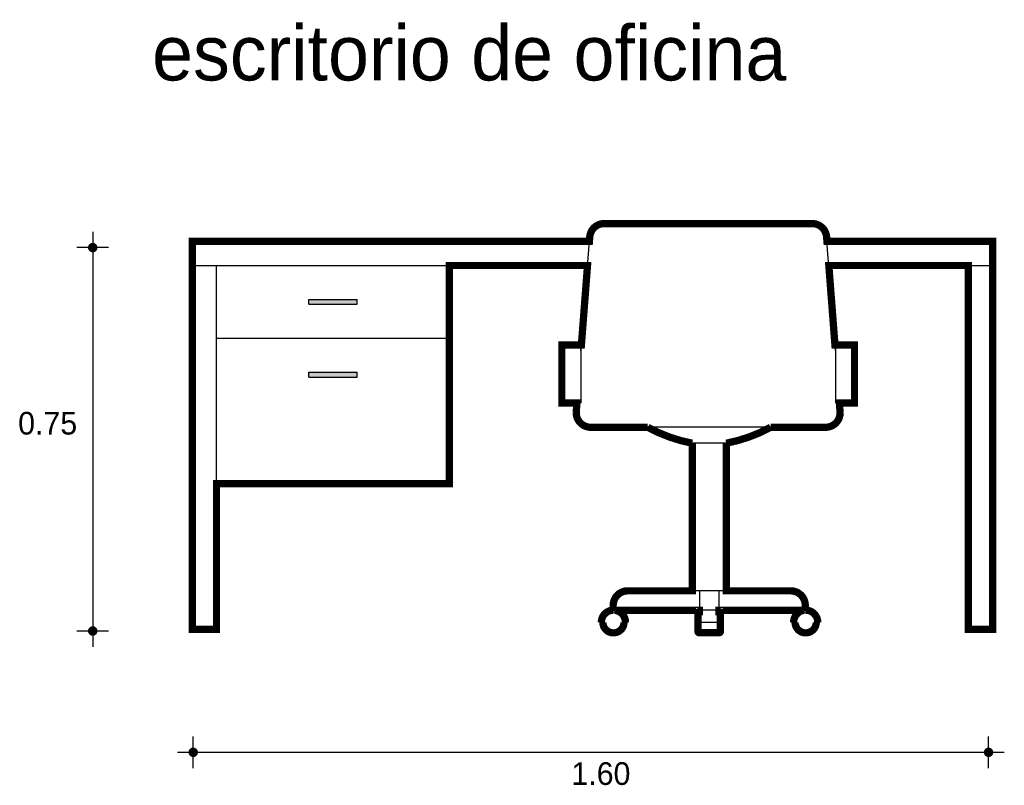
# Model space of a CAD drawing. Extents: x 6.05 to 8.08, y -2.75 to -1.17.
import ezdxf

# ---------------------------------------------------------------- set-up
doc = ezdxf.new("R2010")
doc.units = 0
doc.header["$MEASUREMENT"] = 0
for name, color, linetype in [('BORDE', 2, 'CONTINUOUS'), ('COTAS', 6, 'CONTINUOUS'), ('DIBUJO', 5, 'CONTINUOUS'), ('TEXTO', 4, 'CONTINUOUS')]:
    doc.layers.add(name, color=color, linetype=linetype)

msp = doc.modelspace()

# ---------------------------------------------------------------- linework, layer by layer
at = {"layer": 'BORDE', "const_width": 0.015}
msp.add_lwpolyline([(6.4063, -2.4287), (6.4063, -1.6287), (7.225, -1.6287), (7.2257, -1.6199, -0.391902), (7.2556, -1.5922), (7.6841, -1.5922, -0.391902), (7.714, -1.6199), (7.7147, -1.6287), (8.0563, -1.6287), (8.0563, -2.4287), (8.0063, -2.4287), (8.0063, -1.6787), (7.7186, -1.6787), (7.7312, -1.8427), (7.7715, -1.8427), (7.7715, -1.9619), (7.7403, -1.9619), (7.7419, -1.9822, -0.414214), (7.7119, -2.0122), (7.5987, -2.0122, -0.078851), (7.507, -2.0451), (7.507, -2.3494), (7.64, -2.3494, -0.414214), (7.67, -2.3794), (7.67, -2.3893, -0.422876), (7.6957, -2.4141), (7.6927, -2.4141, -1.004437), (7.649, -2.4141), (7.646, -2.4141, -0.382515), (7.6682, -2.3894), (7.492, -2.3894), (7.492, -2.3924), (7.493, -2.3924, -0.414214), (7.495, -2.3944), (7.495, -2.4336, -0.414214), (7.493, -2.4356), (7.451, -2.4356, -0.414214), (7.449, -2.4336), (7.449, -2.3944, -0.414214), (7.451, -2.3924), (7.452, -2.3924), (7.452, -2.3894), (7.2769, -2.3894, -0.385229), (7.2994, -2.4141), (7.2964, -2.4141, -1.004437), (7.2527, -2.4141), (7.2497, -2.4141, -0.407194), (7.274, -2.3893), (7.274, -2.3794, -0.414214), (7.304, -2.3494), (7.437, -2.3494), (7.437, -2.0451, -0.078851), (7.3454, -2.0122), (7.2278, -2.0122, -0.414214), (7.1978, -1.9822), (7.1993, -1.9619), (7.1682, -1.9619), (7.1682, -1.8427), (7.2085, -1.8427), (7.2211, -1.6787), (6.9363, -1.6787), (6.9363, -2.1287), (6.4563, -2.1287), (6.4563, -2.4287)], format="xyb", close=True, dxfattribs=at)
at = {"layer": 'COTAS'}
for p, q in [((6.2011, -1.6094), (6.2011, -2.4646)), ((6.2336, -1.6418), (6.1686, -1.6418)), ((6.2336, -2.4322), (6.1686, -2.4322)), ((6.4082, -2.7147), (6.4082, -2.6498)), ((8.0479, -2.7147), (8.0479, -2.6498)), ((6.3758, -2.6823), (8.0803, -2.6823))]:
    msp.add_line(p, q, dxfattribs=at)
at = {"layer": 'COTAS', "const_width": 0.00974}
for points in [[(6.1962, -1.6418, 1), (6.206, -1.6418, 1)], [(6.1962, -2.4322, 1), (6.206, -2.4322, 1)], [(6.4034, -2.6823, 1), (6.4131, -2.6823, 1)], [(8.043, -2.6823, 1), (8.0527, -2.6823, 1)]]:
    msp.add_lwpolyline(points, format="xyb", close=True, dxfattribs=at)
at = {"layer": 'DIBUJO'}
for p, q in [((7.2556, -1.5922), (7.6841, -1.5922)), ((7.2076, -1.8542), (7.2257, -1.6199)), ((7.7321, -1.8542), (7.714, -1.6199)), ((6.4063, -2.4287), (6.4063, -1.6287)), ((6.4063, -1.6287), (7.225, -1.6287)), ((7.7147, -1.6287), (8.0563, -1.6287)), ((8.0563, -2.4287), (8.0563, -1.6287)), ((6.4063, -1.6787), (7.2211, -1.6787)), ((6.4563, -2.4287), (6.4563, -1.6787)), ((6.9363, -2.1287), (6.9363, -1.6787)), ((7.7186, -1.6787), (8.0563, -1.6787)), ((8.0063, -2.4287), (8.0063, -1.6787)), ((6.6463, -1.7487), (6.7463, -1.7487)), ((6.6463, -1.7587), (6.6463, -1.7487)), ((6.6463, -1.7587), (6.7463, -1.7587)), ((6.7463, -1.7587), (6.7463, -1.7487)), ((6.4563, -1.8287), (6.9363, -1.8287)), ((7.1682, -1.9619), (7.1682, -1.8427)), ((7.2076, -1.8427), (7.1682, -1.8427)), ((7.2076, -1.8427), (7.2076, -1.9619)), ((7.7321, -1.8427), (7.7715, -1.8427)), ((7.7321, -1.8427), (7.7321, -1.9619)), ((7.7715, -1.9619), (7.7715, -1.8427)), ((6.6463, -1.8987), (6.7463, -1.8987)), ((6.6463, -1.9087), (6.6463, -1.8987)), ((6.7463, -1.9087), (6.7463, -1.8987)), ((6.6463, -1.9087), (6.7463, -1.9087)), ((7.2076, -1.9619), (7.1682, -1.9619)), ((7.1978, -1.9822), (7.1993, -1.9619)), ((7.7715, -1.9619), (7.7321, -1.9619)), ((7.7419, -1.9822), (7.7403, -1.9619)), ((7.7119, -2.0122), (7.2278, -2.0122)), ((7.437, -2.3494), (7.437, -2.0451)), ((7.507, -2.0451), (7.437, -2.0451)), ((7.507, -2.3494), (7.507, -2.0451)), ((6.4563, -2.1287), (6.9363, -2.1287)), ((7.64, -2.3494), (7.304, -2.3494)), ((7.452, -2.3494), (7.452, -2.4144)), ((7.492, -2.3494), (7.492, -2.4144)), ((7.274, -2.3894), (7.274, -2.3794)), ((7.67, -2.3894), (7.274, -2.3894)), ((7.449, -2.3944), (7.449, -2.4336)), ((7.452, -2.3924), (7.451, -2.3924)), ((7.493, -2.3924), (7.492, -2.3924)), ((7.495, -2.3944), (7.495, -2.4336)), ((7.67, -2.3894), (7.67, -2.3794)), ((7.2528, -2.4144), (7.2498, -2.4144)), ((7.2995, -2.4144), (7.2965, -2.4144)), ((7.492, -2.4144), (7.452, -2.4144)), ((7.649, -2.4144), (7.646, -2.4144)), ((7.6957, -2.4144), (7.6927, -2.4144)), ((6.4063, -2.4287), (6.4563, -2.4287)), ((7.451, -2.4356), (7.493, -2.4356)), ((8.0063, -2.4287), (8.0563, -2.4287))]:
    msp.add_line(p, q, dxfattribs=at)
for centre in [(7.2747, -2.4145), (7.6709, -2.4145)]:
    msp.add_circle(centre, 0.0219, dxfattribs=at)
for centre, radius, start, end in [((7.2556, -1.6222), 0.03, 90, 175.6013), ((7.6841, -1.6222), 0.03, 4.3987, 90), ((7.2278, -1.9822), 0.03, 180, 270), ((7.7119, -1.9822), 0.03, 270, 0), ((7.495, -1.74), 0.3106, 241.2166, 259.2507), ((7.4491, -1.74), 0.3106, 280.7493, 298.7834), ((7.304, -2.3794), 0.03, 90, 180), ((7.64, -2.3794), 0.03, 0, 90), ((7.2747, -2.4145), 0.0249, 0.223, 179.777), ((7.451, -2.3944), 0.002, 90, 180), ((7.493, -2.3944), 0.002, 360, 90), ((7.6709, -2.4145), 0.0249, 0.223, 179.777), ((7.451, -2.4336), 0.002, 180, 270), ((7.493, -2.4336), 0.002, 270, 0)]:
    msp.add_arc(centre, radius, start, end, dxfattribs=at)
for points in [[(6.6463, -1.7587), (6.6463, -1.7487), (6.7463, -1.7587), (6.7463, -1.7487)], [(6.6463, -1.9087), (6.6463, -1.8987), (6.7463, -1.9087), (6.7463, -1.8987)]]:
    msp.add_solid(points, dxfattribs=at)

# ---------------------------------------------------------------- texts
at = {"layer": 'COTAS'}
for s, p in [('0.75', (6.0474, -2.0272)), ('1.60', (7.1879, -2.7495))]:
    msp.add_text(s, height=0.04675, dxfattribs=at).set_placement(p)
at = {"layer": 'TEXTO'}
msp.add_text('escritorio de oficina', height=0.113495, dxfattribs=at).set_placement((6.3235, -1.2972))

doc.saveas('drawing.dxf')
